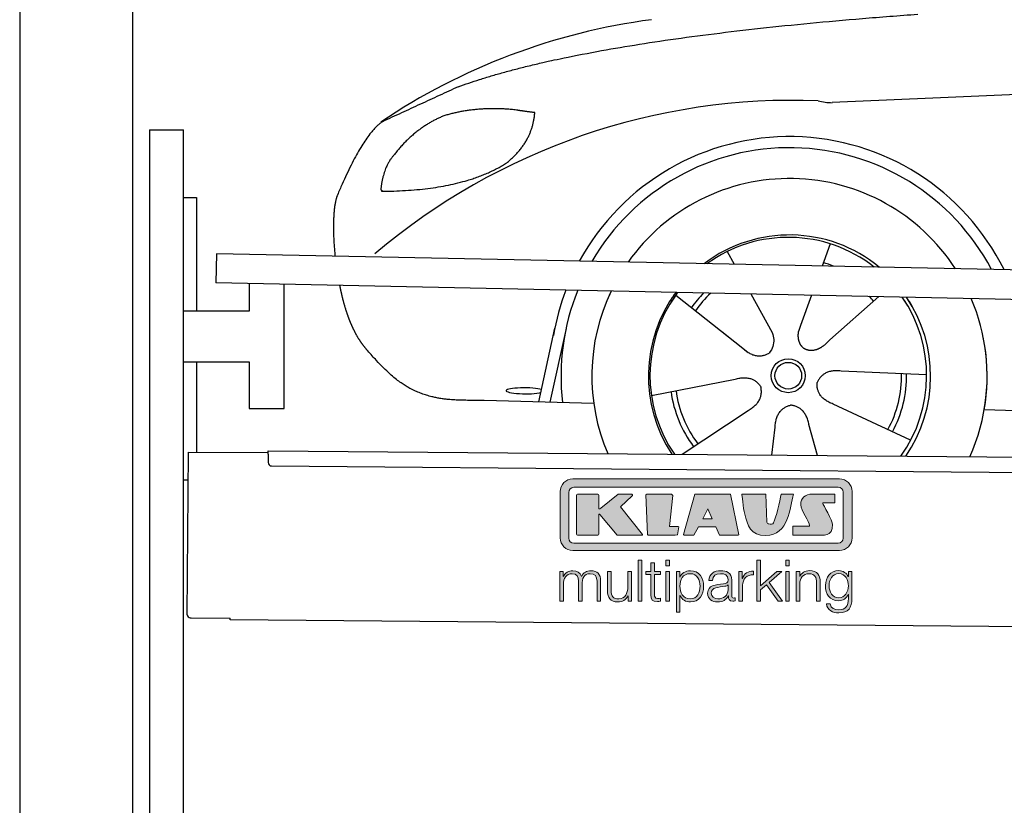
# Model space of a CAD drawing. Header units: millimetres. Extents: x -411 to 6777, y 0 to 6827.
# Tile 2 of 6: x 0 to 1744, y 4066 to 5457. Entities that reach past the tile are written whole.
import ezdxf

# ---------------------------------------------------------------- set-up
doc = ezdxf.new("R2010")
doc.units = ezdxf.units.MM
for name, color, linetype, lineweight in [('car', 10, 'Continuous', 25), ('Gebäude', 7, 'Continuous', 25), ('Logo', 7, 'Continuous', 25), ('Plattform', 7, 'Continuous', 25), ('Ständer hinten', 7, 'Continuous', 25)]:
    doc.layers.add(name, color=color, linetype=linetype, lineweight=lineweight)

# ---------------------------------------------------------------- blocks, each defined once
blk = doc.blocks.new('Car')
at = {"layer": 'car'}
for p, q in [((1206.5, 5057.6), (1219.3, 5035.1)), ((1388.7, 5072.9), (1374.8, 5033.4)), ((1116.2, 4979.5), (1235.8, 4886.6)), ((1248.9, 4982.9), (1287.4, 4914.6)), ((1356.6, 4981.6), (1337.6, 4927.7)), ((1475.7, 4980.2), (1389.6, 4902.7)), ((875.7, 4788.2), (902.9, 4919.1)), ((922.5, 4918.9), (895.2, 4787.9)), ((1337.6, 4927.7), (1333.9, 4917.3)), ((1198.4, 4915.7), (1244.9, 4879.5)), ((1561.7, 4842.7), (1410.4, 4847.7)), ((1074.6, 4801.5), (1223, 4831.8)), ((972.7, 4786.5), (778.4, 4789.9)), ((1534.5, 4726.5), (1396.7, 4789.2)), ((1664.3, 4781.7), (3713.3, 4747)), ((1130, 4697.7), (1246.2, 4776.5)), ((1288.7, 4697.8), (1294.4, 4747.4)), ((1370, 4697.8), (1354.2, 4752.5))]:
    blk.add_line(p, q, dxfattribs=at)
for radius in [30.1, 23.6]:
    blk.add_circle((1316.8, 4838.7), radius, dxfattribs=at)
for centre, radius, start, end in [((1225.8, 4355.6), 1122.3, 98.0395, 124.4377), ((1330.4, 4185.2), 1141.2, 88.2487, 130.916), ((1391.7, 5440.2), 117.4, 256.9855, 269.1884), ((1318.9, 4837.9), 424.2, 26.9197, 151.8432), ((1318.9, 4837.9), 404.6, 28.3768, 150.3862), ((1318.9, 4837.9), 350, 33.4585, 145.3045), ((1318.9, 4837.9), 250, 51.0494, 127.7135), ((1316.8, 4838.7), 245, 52.2371, 126.5259), ((1316.8, 4838.7), 209.6, 68.0621, 73.3995), ((1318.9, 4837.9), 424.2, 159.4632, 170.7471), ((1318.9, 4837.9), 404.6, 158.4572, 187.1619), ((1318.9, 4837.9), 350, 155.0104, 203.6179), ((1318.9, 4837.9), 350, 155.0104, 157.8717), ((1318.9, 4837.9), 250, 144.1237, 214.1037), ((1316.8, 4838.7), 245, 144.9266, 215.1376), ((1318.9, 4837.9), 250, 144.1237, 148.496), ((1316.8, 4838.7), 245, 143.5289, 148.0172), ((1316.8, 4838.7), 209.6, 136.2024, 145.3995), ((1316.8, 4838.7), 200.6, 133.7482, 145.5463), ((1316.8, 4838.7), 200.6, 41.6402, 44.9032), ((1316.8, 4838.7), 245, 30.7457, 35.1225), ((1316.8, 4838.7), 245, 324.9119, 35.1225), ((1318.9, 4837.9), 250, 30.267, 34.5277), ((1318.9, 4837.9), 250, 325.9458, 34.5277), ((1318.9, 4837.9), 350, 350.7505, 23.641), ((1318.9, 4837.9), 350, 336.4317, 11.924), ((1316.8, 4838.7), 200.6, 332.1152, 1.5463), ((1316.8, 4838.7), 209.6, 332.262, 1.3995), ((1316.8, 4838.7), 209.6, 188.262, 217.3995), ((1316.8, 4838.7), 200.6, 188.1152, 217.5463)]:
    blk.add_arc(centre, radius, start, end, dxfattribs=at)
blk.add_ellipse((851, 4807.6), major_axis=(33.6, 0), ratio=0.157274, start_param=0.513473, end_param=5.704241, dxfattribs=at)
for points, degree in [([(727.7, 5345), (963.5, 5433.8), (1540.1, 5481)], 2), ([(4698.7, 5437), (3822.1, 5457.3), (1390, 5322.9)], 2), ([(727.7, 5345), (594, 5281.9)], 1), ([(831, 5304.7), (763.3, 5311.8), (704.1, 5293.8)], 2), ([(863.6, 5300.4), (845.9, 5302.3), (831, 5304.7)], 2), ([(704.1, 5293.8), (652, 5272.6), (614.4, 5222.3)], 2), ([(814.7, 5211.1), (860.4, 5248.5), (863.6, 5300.4)], 2), ([(594, 5281.9), (559.6, 5258.8), (515.5, 5151.3)], 2), ([(614.4, 5222.3), (596.3, 5202.3), (592, 5161)], 2), ([(593.3, 5158.7), (738, 5160.6), (814.7, 5211.1)], 2), ([(592, 5161), (595.3, 5160.8), (593.3, 5158.7)], 2), ([(515.5, 5151.3), (509.2, 5135.4), (507.4, 5106.9), (508.7, 5074.5), (512.4, 5042.7)], 4), ([(1235.8, 4886.6), (1259.3, 4864.9), (1282.5, 4878.4)], 2), ([(1410.4, 4847.7), (1378.6, 4851.4), (1367.8, 4826.8)], 2), ([(1223, 4831.8), (1253.6, 4840.8), (1268.4, 4818.4)], 2), ([(1246.2, 4776.5), (1274.1, 4792.1), (1268.4, 4818.4)], 2), ([(1396.7, 4789.2), (1366.6, 4800), (1367.8, 4826.8)], 2), ([(1294.4, 4747.4), (1295.3, 4779.4), (1321.2, 4786.5)], 2), ([(1354.2, 4752.5), (1347.9, 4783.8), (1321.2, 4786.5)], 2)]:
    blk.add_open_spline(points, degree=degree, dxfattribs=at)
for points, degree, knots in [([(520.7, 4991.4), (521.6, 4987.2), (522.5, 4983), (523.5, 4978.9), (524.5, 4974.8), (528.1, 4960), (532.2, 4946.4), (536.7, 4934), (541.7, 4922.7)], 4, [0.4914944, 0.4914944, 0.4914944, 0.4914944, 0.4914944, 0.5422469, 0.5422469, 0.5422469, 0.5422469, 0.728655, 0.728655, 0.728655, 0.728655, 0.728655]), ([(541.4, 4923.4), (542.8, 4920.2), (544.2, 4917.1), (545.6, 4914.1), (547.1, 4911.3), (552.8, 4900.2), (558.9, 4890.9), (565.2, 4883), (571.8, 4875.6)], 4, [0.7288005, 0.7288005, 0.7288005, 0.7288005, 0.7288005, 0.7843928, 0.7843928, 0.7843928, 0.7843928, 1, 1, 1, 1, 1]), ([(1333.9, 4917.3), (1333.3, 4914.2), (1333.1, 4911.1), (1333.2, 4908.2), (1333.6, 4905.4), (1334.4, 4899.7), (1336.4, 4894.3), (1340, 4889.8), (1345, 4886.8)], 4, [0.3191838, 0.3191838, 0.3191838, 0.3191838, 0.3191838, 0.5438253, 0.5438253, 0.5438253, 0.5438253, 1, 1, 1, 1, 1]), ([(1287.4, 4914.6), (1289.1, 4910.5), (1290.1, 4906.6), (1290.4, 4902.7), (1291.1, 4894.1), (1288.5, 4886), (1282.5, 4878.4)], 3, [0.2167758, 0.2167758, 0.2167758, 0.2167758, 0.4600873, 0.4600873, 0.4600873, 1, 1, 1, 1]), ([(1389.6, 4902.7), (1389.6, 4902.7), (1389.6, 4902.7), (1389.6, 4902.7), (1389.6, 4902.7), (1380.6, 4892.8), (1370, 4882.8), (1355.8, 4880.3), (1345, 4886.8)], 4, [-0.000003, -0.000003, -0.000003, -0.000003, -0.000003, 0, 0, 0, 0, 1, 1, 1, 1, 1]), ([(778.4, 4789.9), (753.8, 4790.4), (698.1, 4786.3), (662, 4799.9), (618.1, 4824.6), (571.8, 4875.6)], 4, [0, 0, 0, 0, 0, 0.597866, 1, 1, 1, 1, 1])]:
    blk.add_open_spline(points, degree=degree, knots=knots, dxfattribs=at)
blk = doc.blocks.new('KLAUS')
at = {"layer": 'Logo'}
h = blk.add_hatch(color=8, dxfattribs=at)
h.dxf.hatch_style = 2
edge = h.paths.add_edge_path()
edge.add_spline(control_points=[(3.6, 29.09), (2.88, 29.09), (2.3, 28.51), (2.3, 27.8), (2.3, 27.8), (2.3, 16.11), (2.3, 16.11), (2.3, 15.39), (2.88, 14.81), (3.6, 14.81), (3.6, 14.81), (71.16, 14.81), (71.16, 14.81), (71.88, 14.81), (72.46, 15.39), (72.46, 16.11), (72.46, 16.11), (72.46, 27.8), (72.46, 27.8), (72.46, 28.51), (71.88, 29.09), (71.16, 29.09), (71.16, 29.09), (3.6, 29.09), (3.6, 29.09), (3.6, 29.09), (3.6, 29.09), (3.6, 29.09)], knot_values=[0, 0, 0, 0, 1, 1, 1, 2, 2, 2, 3, 3, 3, 4, 4, 4, 5, 5, 5, 6, 6, 6, 7, 7, 7, 8, 8, 8, 9, 9, 9, 9], degree=3, periodic=0)
edge = h.paths.add_edge_path()
edge.add_spline(control_points=[(3.35, 31.23), (3.35, 31.23), (71.47, 31.23), (71.47, 31.23), (73.26, 31.23), (74.71, 29.77), (74.71, 27.99), (74.71, 27.99), (74.71, 16.17), (74.71, 16.17), (74.71, 14.38), (73.26, 12.93), (71.47, 12.93), (71.47, 12.93), (3.35, 12.93), (3.35, 12.93), (1.56, 12.93), (0.11, 14.38), (0.11, 16.17), (0.11, 16.17), (0.11, 27.99), (0.11, 27.99), (0.11, 29.77), (1.56, 31.23), (3.35, 31.23), (3.35, 31.23), (3.35, 31.23), (3.35, 31.23)], knot_values=[0, 0, 0, 0, 1, 1, 1, 2, 2, 2, 3, 3, 3, 4, 4, 4, 5, 5, 5, 6, 6, 6, 7, 7, 7, 8, 8, 8, 9, 9, 9, 9], degree=3, periodic=0)
h = blk.add_hatch(color=8, dxfattribs=at)
h.dxf.hatch_style = 2
edge = h.paths.add_edge_path()
edge.add_spline(control_points=[(4.5, 27.33), (4.5, 27.33), (9.7, 27.33), (9.7, 27.33), (9.84, 27.33), (9.96, 27.22), (9.96, 27.08), (9.96, 27.08), (9.96, 23.69), (9.96, 23.69), (9.96, 23.69), (9.94, 23.64), (10.04, 23.59), (10.14, 23.53), (10.2, 23.57), (10.2, 23.57), (10.2, 23.57), (10.51, 23.75), (10.51, 23.75), (10.51, 23.75), (14.94, 27.33), (14.94, 27.33), (14.94, 27.33), (18.41, 27.33), (18.41, 27.33), (18.41, 27.33), (18.49, 27.33), (18.56, 27.2), (18.65, 27.04), (18.53, 26.91), (18.53, 26.91), (18.53, 26.91), (15.49, 24.11), (15.49, 24.11), (15.49, 24.11), (21.14, 17.06), (21.14, 17.06), (21.14, 17.06), (21.13, 16.91), (21.13, 16.91), (21.08, 16.84), (20.99, 16.82), (20.99, 16.82), (20.99, 16.82), (14.7, 16.82), (14.7, 16.82), (14.7, 16.82), (10.26, 22.17), (10.26, 22.17), (10.26, 22.17), (10.19, 22.24), (10.08, 22.21), (9.97, 22.18), (9.96, 22.11), (9.96, 22.11), (9.96, 22.11), (9.96, 17.08), (9.96, 17.08), (9.96, 16.94), (9.84, 16.82), (9.7, 16.82), (9.7, 16.82), (4.5, 16.82), (4.5, 16.82), (4.36, 16.82), (4.25, 16.94), (4.25, 17.08), (4.25, 17.08), (4.25, 27.08), (4.25, 27.08), (4.25, 27.22), (4.36, 27.33), (4.5, 27.33), (4.5, 27.33), (4.5, 27.33), (4.5, 27.33)], knot_values=[0, 0, 0, 0, 1, 1, 1, 2, 2, 2, 3, 3, 3, 4, 4, 4, 5, 5, 5, 6, 6, 6, 7, 7, 7, 8, 8, 8, 9, 9, 9, 10, 10, 10, 11, 11, 11, 12, 12, 12, 13, 13, 13, 14, 14, 14, 15, 15, 15, 16, 16, 16, 17, 17, 17, 18, 18, 18, 19, 19, 19, 20, 20, 20, 21, 21, 21, 22, 22, 22, 23, 23, 23, 24, 24, 24, 25, 25, 25, 25], degree=3, periodic=0)
h = blk.add_hatch(color=8, dxfattribs=at)
h.dxf.hatch_style = 2
h.paths.add_polyline_path([(22.42, 17.06), (21.97, 27.15), (22.24, 27.33), (28.55, 27.33), (28.86, 26.97), (28.01, 19.08), (30.26, 19.07), (30.44, 18.95), (30.08, 16.95), (29.49, 16.82), (22.6, 16.82)])
h = blk.add_hatch(color=8, dxfattribs=at)
h.paths.add_polyline_path([(36.52, 21.01), (38.93, 21.01), (37.87, 23.57)])
h.paths.add_polyline_path([(34.52, 27.33), (43.65, 27.33), (45.76, 16.94), (45.57, 16.82), (40.83, 16.82), (39.89, 18.95), (35.42, 18.95), (34.27, 16.82), (31.78, 16.82), (31.66, 17)])
h = blk.add_hatch(color=8, dxfattribs=at)
h.dxf.hatch_style = 2
edge = h.paths.add_edge_path()
edge.add_spline(control_points=[(52.69, 27.32), (52.69, 27.32), (52.88, 20.14), (52.88, 20.14), (53.01, 19.89), (53.2, 19.77), (53.43, 19.71), (53.91, 19.59), (54.43, 19.57), (54.64, 20.03), (55.23, 21.34), (56.27, 25.45), (56.6, 27.33), (56.6, 27.33), (59.77, 27.33), (59.77, 27.33), (58.77, 23.9), (58.56, 16.82), (52.63, 16.76), (48.72, 16.72), (48.01, 19.35), (47.27, 22.24), (46.89, 23.68), (46.54, 27.33), (46.54, 27.33), (46.54, 27.33), (52.69, 27.32), (52.69, 27.32), (52.69, 27.32), (52.69, 27.32), (52.69, 27.32)], knot_values=[0, 0, 0, 0, 1, 1, 1, 2, 2, 2, 3, 3, 3, 4, 4, 4, 5, 5, 5, 6, 6, 6, 7, 7, 7, 8, 8, 8, 9, 9, 9, 10, 10, 10, 10], degree=3, periodic=0)
h = blk.add_hatch(color=8, dxfattribs=at)
h.dxf.hatch_style = 2
edge = h.paths.add_edge_path()
edge.add_spline(control_points=[(64.46, 27.33), (64.46, 27.33), (70.31, 27.33), (70.31, 27.33), (70.31, 26.52), (70.31, 26.02), (70.31, 25.12), (70.31, 25.12), (67.3, 25.12), (67.3, 25.12), (67.24, 25.04), (67.25, 25.11), (67.25, 24.91), (67.25, 24.88), (69.73, 20.38), (69.73, 19.57), (69.73, 16.4), (67.22, 16.81), (65.9, 16.82), (65.9, 16.82), (59.59, 16.82), (59.59, 16.82), (59.59, 17.76), (59.59, 18.23), (59.59, 19.14), (59.59, 19.14), (63.75, 19.14), (63.75, 19.14), (63.82, 19.22), (63.81, 19.11), (63.81, 19.31), (63.81, 20.32), (61.58, 23.06), (61.58, 24.63), (61.58, 26.33), (62.83, 27.34), (64.46, 27.33), (64.46, 27.33), (64.46, 27.33), (64.46, 27.33)], knot_values=[0, 0, 0, 0, 1, 1, 1, 2, 2, 2, 3, 3, 3, 4, 4, 4, 5, 5, 5, 6, 6, 6, 7, 7, 7, 8, 8, 8, 9, 9, 9, 10, 10, 10, 11, 11, 11, 12, 12, 12, 13, 13, 13, 13], degree=3, periodic=0)
h = blk.add_hatch(color=30, dxfattribs=at)
h.dxf.hatch_style = 2
h.paths.add_polyline_path([(20.07, 0), (20.99, 0), (20.99, 10.45), (20.07, 10.45)])
h = blk.add_hatch(color=30, dxfattribs=at)
h.paths.add_polyline_path([(27.1, 0), (28.03, 0), (28.03, 7.55), (27.1, 7.55)])
h.paths.add_polyline_path([(27.1, 8.98), (28.03, 8.98), (28.03, 10.45), (27.1, 10.45)])
h = blk.add_hatch(color=30, dxfattribs=at)
h.dxf.hatch_style = 2
h.paths.add_polyline_path([(50.4, 0), (51.32, 0), (51.32, 2.87), (52.82, 4.11), (55.8, 0), (56.96, 0), (53.52, 4.76), (56.74, 7.55), (55.51, 7.55), (51.32, 3.89), (51.32, 10.45), (50.4, 10.45)])
h = blk.add_hatch(color=30, dxfattribs=at)
h.paths.add_polyline_path([(57.74, 0), (58.66, 0), (58.66, 7.55), (57.74, 7.55)])
h.paths.add_polyline_path([(57.74, 8.98), (58.66, 8.98), (58.66, 10.45), (57.74, 10.45)])
h = blk.add_hatch(color=30, dxfattribs=at)
h.dxf.hatch_style = 2
edge = h.paths.add_edge_path()
edge.add_spline(control_points=[(0, 0), (0, 0), (0.92, 0), (0.92, 0), (0.92, 0), (0.92, 4.22), (0.92, 4.22), (0.94, 5.8), (1.58, 7), (3.18, 7), (4.35, 7), (4.77, 6.15), (4.76, 5.12), (4.76, 5.12), (4.76, 0), (4.76, 0), (4.76, 0), (5.68, 0), (5.68, 0), (5.68, 0), (5.68, 4.27), (5.68, 4.27), (5.68, 5.68), (6.14, 7), (7.73, 7), (9.05, 7), (9.52, 6.32), (9.52, 5.08), (9.52, 5.08), (9.52, 0), (9.52, 0), (9.52, 0), (10.44, 0), (10.44, 0), (10.44, 0), (10.44, 5.12), (10.44, 5.12), (10.44, 6.91), (9.59, 7.77), (7.94, 7.77), (6.94, 7.77), (5.99, 7.29), (5.54, 6.3), (5.26, 7.29), (4.36, 7.77), (3.37, 7.77), (2.17, 7.77), (1.38, 7.19), (0.89, 6.28), (0.89, 6.28), (0.85, 6.28), (0.85, 6.28), (0.85, 6.28), (0.85, 7.55), (0.85, 7.55), (0.85, 7.55), (0, 7.55), (0, 7.55), (0, 7.55), (0, 0), (0, 0), (0, 0), (0, 0), (0, 0)], knot_values=[0, 0, 0, 0, 1, 1, 1, 2, 2, 2, 3, 3, 3, 4, 4, 4, 5, 5, 5, 6, 6, 6, 7, 7, 7, 8, 8, 8, 9, 9, 9, 10, 10, 10, 11, 11, 11, 12, 12, 12, 13, 13, 13, 14, 14, 14, 15, 15, 15, 16, 16, 16, 17, 17, 17, 18, 18, 18, 19, 19, 19, 20, 20, 20, 21, 21, 21, 21], degree=3, periodic=0)
h = blk.add_hatch(color=30, dxfattribs=at)
h.dxf.hatch_style = 2
edge = h.paths.add_edge_path()
edge.add_spline(control_points=[(18.31, 7.55), (18.31, 7.55), (17.39, 7.55), (17.39, 7.55), (17.39, 7.55), (17.39, 3.59), (17.39, 3.59), (17.39, 2.05), (16.7, 0.56), (15.12, 0.56), (13.66, 0.56), (13.15, 1.27), (13.1, 2.64), (13.1, 2.64), (13.1, 7.55), (13.1, 7.55), (13.1, 7.55), (12.18, 7.55), (12.18, 7.55), (12.18, 7.55), (12.18, 2.65), (12.18, 2.65), (12.18, 0.89), (12.93, -0.22), (14.83, -0.22), (15.96, -0.22), (16.95, 0.35), (17.44, 1.36), (17.44, 1.36), (17.47, 1.36), (17.47, 1.36), (17.47, 1.36), (17.47, 0), (17.47, 0), (17.47, 0), (18.31, 0), (18.31, 0), (18.31, 0), (18.31, 7.55), (18.31, 7.55), (18.31, 7.55), (18.31, 7.55), (18.31, 7.55)], knot_values=[0, 0, 0, 0, 1, 1, 1, 2, 2, 2, 3, 3, 3, 4, 4, 4, 5, 5, 5, 6, 6, 6, 7, 7, 7, 8, 8, 8, 9, 9, 9, 10, 10, 10, 11, 11, 11, 12, 12, 12, 13, 13, 13, 14, 14, 14, 14], degree=3, periodic=0)
h = blk.add_hatch(color=30, dxfattribs=at)
h.dxf.hatch_style = 2
edge = h.paths.add_edge_path()
edge.add_spline(control_points=[(24.22, 9.82), (24.22, 9.82), (23.3, 9.82), (23.3, 9.82), (23.3, 9.82), (23.3, 7.55), (23.3, 7.55), (23.3, 7.55), (21.98, 7.55), (21.98, 7.55), (21.98, 7.55), (21.98, 6.78), (21.98, 6.78), (21.98, 6.78), (23.3, 6.78), (23.3, 6.78), (23.3, 6.78), (23.3, 1.61), (23.3, 1.61), (23.28, 0.32), (23.71, -0.09), (24.94, -0.09), (25.22, -0.09), (25.48, -0.06), (25.76, -0.06), (25.76, -0.06), (25.76, 0.73), (25.76, 0.73), (25.5, 0.7), (25.23, 0.69), (24.97, 0.69), (24.31, 0.73), (24.22, 1.08), (24.22, 1.68), (24.22, 1.68), (24.22, 6.78), (24.22, 6.78), (24.22, 6.78), (25.76, 6.78), (25.76, 6.78), (25.76, 6.78), (25.76, 7.55), (25.76, 7.55), (25.76, 7.55), (24.22, 7.55), (24.22, 7.55), (24.22, 7.55), (24.22, 9.82), (24.22, 9.82), (24.22, 9.82), (24.22, 9.82), (24.22, 9.82)], knot_values=[0, 0, 0, 0, 1, 1, 1, 2, 2, 2, 3, 3, 3, 4, 4, 4, 5, 5, 5, 6, 6, 6, 7, 7, 7, 8, 8, 8, 9, 9, 9, 10, 10, 10, 11, 11, 11, 12, 12, 12, 13, 13, 13, 14, 14, 14, 15, 15, 15, 16, 16, 16, 17, 17, 17, 17], degree=3, periodic=0)
h = blk.add_hatch(color=30, dxfattribs=at)
edge = h.paths.add_edge_path()
edge.add_spline(control_points=[(35.84, 3.78), (35.84, 2.21), (35.12, 0.56), (33.37, 0.56), (31.4, 0.56), (30.72, 2.21), (30.72, 3.78), (30.72, 5.49), (31.33, 7), (33.37, 7), (35.12, 7), (35.84, 5.34), (35.84, 3.78), (35.84, 3.78), (35.84, 3.78), (35.84, 3.78)], knot_values=[0, 0, 0, 0, 1, 1, 1, 2, 2, 2, 3, 3, 3, 4, 4, 4, 5, 5, 5, 5], degree=3, periodic=0)
edge = h.paths.add_edge_path()
edge.add_spline(control_points=[(29.79, -2.8), (29.79, -2.8), (30.72, -2.8), (30.72, -2.8), (30.72, -2.8), (30.72, 1.43), (30.72, 1.43), (30.72, 1.43), (30.74, 1.43), (30.74, 1.43), (31.14, 0.35), (32.24, -0.22), (33.37, -0.22), (35.66, -0.22), (36.76, 1.64), (36.76, 3.78), (36.76, 5.91), (35.66, 7.77), (33.37, 7.77), (32.15, 7.77), (31.1, 7.14), (30.67, 6.12), (30.67, 6.12), (30.64, 6.12), (30.64, 6.12), (30.64, 6.12), (30.64, 7.55), (30.64, 7.55), (30.64, 7.55), (29.79, 7.55), (29.79, 7.55), (29.79, 7.55), (29.79, -2.8), (29.79, -2.8), (29.79, -2.8), (29.79, -2.8), (29.79, -2.8)], knot_values=[0, 0, 0, 0, 1, 1, 1, 2, 2, 2, 3, 3, 3, 4, 4, 4, 5, 5, 5, 6, 6, 6, 7, 7, 7, 8, 8, 8, 9, 9, 9, 10, 10, 10, 11, 11, 11, 12, 12, 12, 12], degree=3, periodic=0)
h = blk.add_hatch(color=30, dxfattribs=at)
edge = h.paths.add_edge_path()
edge.add_spline(control_points=[(43.03, 2.93), (43.04, 1.45), (41.8, 0.56), (40.39, 0.56), (39.53, 0.56), (38.71, 1.13), (38.71, 2.05), (38.71, 3.53), (40.66, 3.51), (42.22, 3.79), (42.47, 3.84), (42.88, 3.91), (43, 4.13), (43, 4.13), (43.03, 4.13), (43.03, 4.13), (43.03, 4.13), (43.03, 2.93), (43.03, 2.93), (43.03, 2.93), (43.03, 2.93), (43.03, 2.93)], knot_values=[0, 0, 0, 0, 1, 1, 1, 2, 2, 2, 3, 3, 3, 4, 4, 4, 5, 5, 5, 6, 6, 6, 7, 7, 7, 7], degree=3, periodic=0)
edge = h.paths.add_edge_path()
edge.add_spline(control_points=[(39.03, 5.24), (39.06, 6.47), (39.91, 7), (41.05, 7), (42.14, 7), (43.03, 6.69), (43.03, 5.45), (43.03, 4.61), (42.6, 4.51), (41.84, 4.42), (39.85, 4.19), (37.79, 4.11), (37.79, 1.99), (37.79, 0.47), (38.93, -0.22), (40.32, -0.22), (41.77, -0.22), (42.43, 0.34), (43.07, 1.32), (43.07, 1.32), (43.1, 1.32), (43.1, 1.32), (43.1, 0.53), (43.25, 0), (44.19, 0), (44.43, 0), (44.58, 0.01), (44.79, 0.06), (44.79, 0.06), (44.79, 0.83), (44.79, 0.83), (44.71, 0.81), (44.6, 0.78), (44.49, 0.78), (44.13, 0.78), (43.95, 0.98), (43.95, 1.33), (43.95, 1.33), (43.95, 5.34), (43.95, 5.34), (43.95, 7.36), (42.5, 7.77), (41.17, 7.77), (39.44, 7.77), (38.2, 7.01), (38.11, 5.24), (38.11, 5.24), (39.03, 5.24), (39.03, 5.24), (39.03, 5.24), (39.03, 5.24), (39.03, 5.24)], knot_values=[0, 0, 0, 0, 1, 1, 1, 2, 2, 2, 3, 3, 3, 4, 4, 4, 5, 5, 5, 6, 6, 6, 7, 7, 7, 8, 8, 8, 9, 9, 9, 10, 10, 10, 11, 11, 11, 12, 12, 12, 13, 13, 13, 14, 14, 14, 15, 15, 15, 16, 16, 16, 17, 17, 17, 17], degree=3, periodic=0)
h = blk.add_hatch(color=30, dxfattribs=at)
h.dxf.hatch_style = 2
edge = h.paths.add_edge_path()
edge.add_spline(control_points=[(45.79, 0), (45.79, 0), (46.71, 0), (46.71, 0), (46.71, 0), (46.71, 4.03), (46.71, 4.03), (46.71, 5.59), (47.85, 6.82), (49.52, 6.73), (49.52, 6.73), (49.52, 7.66), (49.52, 7.66), (48.16, 7.72), (47.14, 7), (46.67, 5.78), (46.67, 5.78), (46.64, 5.78), (46.64, 5.78), (46.64, 5.78), (46.64, 7.55), (46.64, 7.55), (46.64, 7.55), (45.79, 7.55), (45.79, 7.55), (45.79, 7.55), (45.79, 0), (45.79, 0), (45.79, 0), (45.79, 0), (45.79, 0)], knot_values=[0, 0, 0, 0, 1, 1, 1, 2, 2, 2, 3, 3, 3, 4, 4, 4, 5, 5, 5, 6, 6, 6, 7, 7, 7, 8, 8, 8, 9, 9, 9, 10, 10, 10, 10], degree=3, periodic=0)
h = blk.add_hatch(color=30, dxfattribs=at)
h.dxf.hatch_style = 2
edge = h.paths.add_edge_path()
edge.add_spline(control_points=[(60.41, 0), (60.41, 0), (61.33, 0), (61.33, 0), (61.33, 0), (61.33, 4.41), (61.33, 4.41), (61.36, 5.89), (62.24, 7), (63.7, 7), (65.2, 7), (65.62, 6.02), (65.62, 4.71), (65.62, 4.71), (65.62, 0), (65.62, 0), (65.62, 0), (66.54, 0), (66.54, 0), (66.54, 0), (66.54, 4.86), (66.54, 4.86), (66.54, 6.66), (65.9, 7.77), (63.78, 7.77), (62.71, 7.77), (61.7, 7.16), (61.36, 6.25), (61.36, 6.25), (61.33, 6.25), (61.33, 6.25), (61.33, 6.25), (61.33, 7.55), (61.33, 7.55), (61.33, 7.55), (60.41, 7.55), (60.41, 7.55), (60.41, 7.55), (60.41, 0), (60.41, 0), (60.41, 0), (60.41, 0), (60.41, 0)], knot_values=[0, 0, 0, 0, 1, 1, 1, 2, 2, 2, 3, 3, 3, 4, 4, 4, 5, 5, 5, 6, 6, 6, 7, 7, 7, 8, 8, 8, 9, 9, 9, 10, 10, 10, 11, 11, 11, 12, 12, 12, 13, 13, 13, 14, 14, 14, 14], degree=3, periodic=0)
h = blk.add_hatch(color=30, dxfattribs=at)
edge = h.paths.add_edge_path()
edge.add_spline(control_points=[(71.32, 0.86), (69.62, 0.86), (68.83, 2.34), (68.83, 3.86), (68.83, 5.43), (69.56, 7), (71.32, 7), (73.06, 7), (73.75, 5.34), (73.75, 3.86), (73.75, 2.33), (72.91, 0.86), (71.32, 0.86), (71.32, 0.86), (71.32, 0.86), (71.32, 0.86)], knot_values=[0, 0, 0, 0, 1, 1, 1, 2, 2, 2, 3, 3, 3, 4, 4, 4, 5, 5, 5, 5], degree=3, periodic=0)
edge = h.paths.add_edge_path()
edge.add_spline(control_points=[(74.67, 7.55), (74.67, 7.55), (73.75, 7.55), (73.75, 7.55), (73.75, 7.55), (73.75, 6.25), (73.75, 6.25), (73.75, 6.25), (73.72, 6.25), (73.72, 6.25), (73.35, 7.09), (72.41, 7.77), (71.32, 7.77), (69.13, 7.77), (67.9, 6.05), (67.9, 3.97), (67.9, 1.82), (68.9, 0.09), (71.32, 0.09), (72.4, 0.09), (73.29, 0.72), (73.72, 1.64), (73.72, 1.64), (73.75, 1.64), (73.75, 1.64), (73.75, 1.64), (73.75, 0.61), (73.75, 0.61), (73.75, -1.23), (73.01, -2.24), (71.32, -2.24), (70.29, -2.24), (69.31, -1.85), (69.1, -0.73), (69.1, -0.73), (68.18, -0.73), (68.18, -0.73), (68.31, -2.34), (69.81, -3.02), (71.32, -3.02), (73.79, -3.02), (74.65, -1.64), (74.67, 0.61), (74.67, 0.61), (74.67, 7.55), (74.67, 7.55), (74.67, 7.55), (74.67, 7.55), (74.67, 7.55)], knot_values=[0, 0, 0, 0, 1, 1, 1, 2, 2, 2, 3, 3, 3, 4, 4, 4, 5, 5, 5, 6, 6, 6, 7, 7, 7, 8, 8, 8, 9, 9, 9, 10, 10, 10, 11, 11, 11, 12, 12, 12, 13, 13, 13, 14, 14, 14, 15, 15, 15, 16, 16, 16, 16], degree=3, periodic=0)
at = {"layer": 'Logo', "lineweight": 0}
for points in [[(22.42, 17.06), (21.97, 27.15), (22.24, 27.33), (28.55, 27.33), (28.86, 26.97), (28.01, 19.08), (30.26, 19.07), (30.44, 18.95), (30.08, 16.95), (29.49, 16.82), (22.6, 16.82), (22.42, 17.06), (22.42, 17.06)], [(34.52, 27.33), (43.65, 27.33), (45.76, 16.94), (45.57, 16.82), (40.83, 16.82), (39.89, 18.95), (35.42, 18.95), (34.27, 16.82), (31.78, 16.82), (31.66, 17), (34.52, 27.33), (34.52, 27.33)], [(36.52, 21.01), (38.93, 21.01), (37.87, 23.57), (36.52, 21.01), (36.52, 21.01)], [(20.07, 0), (20.99, 0), (20.99, 10.45), (20.07, 10.45), (20.07, 0), (20.07, 0)], [(27.1, 8.98), (28.03, 8.98), (28.03, 10.45), (27.1, 10.45), (27.1, 8.98), (27.1, 8.98)], [(50.4, 0), (51.32, 0), (51.32, 2.87), (52.82, 4.11), (55.8, 0), (56.96, 0), (53.52, 4.76), (56.74, 7.55), (55.51, 7.55), (51.32, 3.89), (51.32, 10.45), (50.4, 10.45), (50.4, 0), (50.4, 0)], [(57.74, 8.98), (58.66, 8.98), (58.66, 10.45), (57.74, 10.45), (57.74, 8.98), (57.74, 8.98)], [(27.1, 0), (28.03, 0), (28.03, 7.55), (27.1, 7.55), (27.1, 0), (27.1, 0)], [(57.74, 0), (58.66, 0), (58.66, 7.55), (57.74, 7.55), (57.74, 0), (57.74, 0)]]:
    blk.add_lwpolyline(points, dxfattribs=at)
for points, knots in [([(3.35, 31.23), (3.35, 31.23), (71.47, 31.23), (71.47, 31.23), (73.26, 31.23), (74.71, 29.77), (74.71, 27.99), (74.71, 27.99), (74.71, 16.17), (74.71, 16.17), (74.71, 14.38), (73.26, 12.93), (71.47, 12.93), (71.47, 12.93), (3.35, 12.93), (3.35, 12.93), (1.56, 12.93), (0.11, 14.38), (0.11, 16.17), (0.11, 16.17), (0.11, 27.99), (0.11, 27.99), (0.11, 29.77), (1.56, 31.23), (3.35, 31.23), (3.35, 31.23), (3.35, 31.23), (3.35, 31.23)], [0, 0, 0, 0, 1, 1, 1, 2, 2, 2, 3, 3, 3, 4, 4, 4, 5, 5, 5, 6, 6, 6, 7, 7, 7, 8, 8, 8, 9, 9, 9, 9]), ([(3.6, 29.09), (2.88, 29.09), (2.3, 28.51), (2.3, 27.8), (2.3, 27.8), (2.3, 16.11), (2.3, 16.11), (2.3, 15.39), (2.88, 14.81), (3.6, 14.81), (3.6, 14.81), (71.16, 14.81), (71.16, 14.81), (71.88, 14.81), (72.46, 15.39), (72.46, 16.11), (72.46, 16.11), (72.46, 27.8), (72.46, 27.8), (72.46, 28.51), (71.88, 29.09), (71.16, 29.09), (71.16, 29.09), (3.6, 29.09), (3.6, 29.09), (3.6, 29.09), (3.6, 29.09), (3.6, 29.09)], [0, 0, 0, 0, 1, 1, 1, 2, 2, 2, 3, 3, 3, 4, 4, 4, 5, 5, 5, 6, 6, 6, 7, 7, 7, 8, 8, 8, 9, 9, 9, 9]), ([(4.5, 27.33), (4.5, 27.33), (9.7, 27.33), (9.7, 27.33), (9.84, 27.33), (9.96, 27.22), (9.96, 27.08), (9.96, 27.08), (9.96, 23.69), (9.96, 23.69), (9.96, 23.69), (9.94, 23.64), (10.04, 23.59), (10.14, 23.53), (10.2, 23.57), (10.2, 23.57), (10.2, 23.57), (10.51, 23.75), (10.51, 23.75), (10.51, 23.75), (14.94, 27.33), (14.94, 27.33), (14.94, 27.33), (18.41, 27.33), (18.41, 27.33), (18.41, 27.33), (18.49, 27.33), (18.56, 27.2), (18.65, 27.04), (18.53, 26.91), (18.53, 26.91), (18.53, 26.91), (15.49, 24.11), (15.49, 24.11), (15.49, 24.11), (21.14, 17.06), (21.14, 17.06), (21.14, 17.06), (21.13, 16.91), (21.13, 16.91), (21.08, 16.84), (20.99, 16.82), (20.99, 16.82), (20.99, 16.82), (14.7, 16.82), (14.7, 16.82), (14.7, 16.82), (10.26, 22.17), (10.26, 22.17), (10.26, 22.17), (10.19, 22.24), (10.08, 22.21), (9.97, 22.18), (9.96, 22.11), (9.96, 22.11), (9.96, 22.11), (9.96, 17.08), (9.96, 17.08), (9.96, 16.94), (9.84, 16.82), (9.7, 16.82), (9.7, 16.82), (4.5, 16.82), (4.5, 16.82), (4.36, 16.82), (4.25, 16.94), (4.25, 17.08), (4.25, 17.08), (4.25, 27.08), (4.25, 27.08), (4.25, 27.22), (4.36, 27.33), (4.5, 27.33), (4.5, 27.33), (4.5, 27.33), (4.5, 27.33)], [0, 0, 0, 0, 1, 1, 1, 2, 2, 2, 3, 3, 3, 4, 4, 4, 5, 5, 5, 6, 6, 6, 7, 7, 7, 8, 8, 8, 9, 9, 9, 10, 10, 10, 11, 11, 11, 12, 12, 12, 13, 13, 13, 14, 14, 14, 15, 15, 15, 16, 16, 16, 17, 17, 17, 18, 18, 18, 19, 19, 19, 20, 20, 20, 21, 21, 21, 22, 22, 22, 23, 23, 23, 24, 24, 24, 25, 25, 25, 25]), ([(52.69, 27.32), (52.69, 27.32), (52.88, 20.14), (52.88, 20.14), (53.01, 19.89), (53.2, 19.77), (53.43, 19.71), (53.91, 19.59), (54.43, 19.57), (54.64, 20.03), (55.23, 21.34), (56.27, 25.45), (56.6, 27.33), (56.6, 27.33), (59.77, 27.33), (59.77, 27.33), (58.77, 23.9), (58.56, 16.82), (52.63, 16.76), (48.72, 16.72), (48.01, 19.35), (47.27, 22.24), (46.89, 23.68), (46.54, 27.33), (46.54, 27.33), (46.54, 27.33), (52.69, 27.32), (52.69, 27.32), (52.69, 27.32), (52.69, 27.32), (52.69, 27.32)], [0, 0, 0, 0, 1, 1, 1, 2, 2, 2, 3, 3, 3, 4, 4, 4, 5, 5, 5, 6, 6, 6, 7, 7, 7, 8, 8, 8, 9, 9, 9, 10, 10, 10, 10]), ([(64.46, 27.33), (64.46, 27.33), (70.31, 27.33), (70.31, 27.33), (70.31, 26.52), (70.31, 26.02), (70.31, 25.12), (70.31, 25.12), (67.3, 25.12), (67.3, 25.12), (67.24, 25.04), (67.25, 25.11), (67.25, 24.91), (67.25, 24.88), (69.73, 20.38), (69.73, 19.57), (69.73, 16.4), (67.22, 16.81), (65.9, 16.82), (65.9, 16.82), (59.59, 16.82), (59.59, 16.82), (59.59, 17.76), (59.59, 18.23), (59.59, 19.14), (59.59, 19.14), (63.75, 19.14), (63.75, 19.14), (63.82, 19.22), (63.81, 19.11), (63.81, 19.31), (63.81, 20.32), (61.58, 23.06), (61.58, 24.63), (61.58, 26.33), (62.83, 27.34), (64.46, 27.33), (64.46, 27.33), (64.46, 27.33), (64.46, 27.33)], [0, 0, 0, 0, 1, 1, 1, 2, 2, 2, 3, 3, 3, 4, 4, 4, 5, 5, 5, 6, 6, 6, 7, 7, 7, 8, 8, 8, 9, 9, 9, 10, 10, 10, 11, 11, 11, 12, 12, 12, 13, 13, 13, 13]), ([(0, 0), (0, 0), (0.92, 0), (0.92, 0), (0.92, 0), (0.92, 4.22), (0.92, 4.22), (0.94, 5.8), (1.58, 7), (3.18, 7), (4.35, 7), (4.77, 6.15), (4.76, 5.12), (4.76, 5.12), (4.76, 0), (4.76, 0), (4.76, 0), (5.68, 0), (5.68, 0), (5.68, 0), (5.68, 4.27), (5.68, 4.27), (5.68, 5.68), (6.14, 7), (7.73, 7), (9.05, 7), (9.52, 6.32), (9.52, 5.08), (9.52, 5.08), (9.52, 0), (9.52, 0), (9.52, 0), (10.44, 0), (10.44, 0), (10.44, 0), (10.44, 5.12), (10.44, 5.12), (10.44, 6.91), (9.59, 7.77), (7.94, 7.77), (6.94, 7.77), (5.99, 7.29), (5.54, 6.3), (5.26, 7.29), (4.36, 7.77), (3.37, 7.77), (2.17, 7.77), (1.38, 7.19), (0.89, 6.28), (0.89, 6.28), (0.85, 6.28), (0.85, 6.28), (0.85, 6.28), (0.85, 7.55), (0.85, 7.55), (0.85, 7.55), (0, 7.55), (0, 7.55), (0, 7.55), (0, 0), (0, 0), (0, 0), (0, 0), (0, 0)], [0, 0, 0, 0, 1, 1, 1, 2, 2, 2, 3, 3, 3, 4, 4, 4, 5, 5, 5, 6, 6, 6, 7, 7, 7, 8, 8, 8, 9, 9, 9, 10, 10, 10, 11, 11, 11, 12, 12, 12, 13, 13, 13, 14, 14, 14, 15, 15, 15, 16, 16, 16, 17, 17, 17, 18, 18, 18, 19, 19, 19, 20, 20, 20, 21, 21, 21, 21]), ([(18.31, 7.55), (18.31, 7.55), (17.39, 7.55), (17.39, 7.55), (17.39, 7.55), (17.39, 3.59), (17.39, 3.59), (17.39, 2.05), (16.7, 0.56), (15.12, 0.56), (13.66, 0.56), (13.15, 1.27), (13.1, 2.64), (13.1, 2.64), (13.1, 7.55), (13.1, 7.55), (13.1, 7.55), (12.18, 7.55), (12.18, 7.55), (12.18, 7.55), (12.18, 2.65), (12.18, 2.65), (12.18, 0.89), (12.93, -0.22), (14.83, -0.22), (15.96, -0.22), (16.95, 0.35), (17.44, 1.36), (17.44, 1.36), (17.47, 1.36), (17.47, 1.36), (17.47, 1.36), (17.47, 0), (17.47, 0), (17.47, 0), (18.31, 0), (18.31, 0), (18.31, 0), (18.31, 7.55), (18.31, 7.55), (18.31, 7.55), (18.31, 7.55), (18.31, 7.55)], [0, 0, 0, 0, 1, 1, 1, 2, 2, 2, 3, 3, 3, 4, 4, 4, 5, 5, 5, 6, 6, 6, 7, 7, 7, 8, 8, 8, 9, 9, 9, 10, 10, 10, 11, 11, 11, 12, 12, 12, 13, 13, 13, 14, 14, 14, 14]), ([(24.22, 9.82), (24.22, 9.82), (23.3, 9.82), (23.3, 9.82), (23.3, 9.82), (23.3, 7.55), (23.3, 7.55), (23.3, 7.55), (21.98, 7.55), (21.98, 7.55), (21.98, 7.55), (21.98, 6.78), (21.98, 6.78), (21.98, 6.78), (23.3, 6.78), (23.3, 6.78), (23.3, 6.78), (23.3, 1.61), (23.3, 1.61), (23.28, 0.32), (23.71, -0.09), (24.94, -0.09), (25.22, -0.09), (25.48, -0.06), (25.76, -0.06), (25.76, -0.06), (25.76, 0.73), (25.76, 0.73), (25.5, 0.7), (25.23, 0.69), (24.97, 0.69), (24.31, 0.73), (24.22, 1.08), (24.22, 1.68), (24.22, 1.68), (24.22, 6.78), (24.22, 6.78), (24.22, 6.78), (25.76, 6.78), (25.76, 6.78), (25.76, 6.78), (25.76, 7.55), (25.76, 7.55), (25.76, 7.55), (24.22, 7.55), (24.22, 7.55), (24.22, 7.55), (24.22, 9.82), (24.22, 9.82), (24.22, 9.82), (24.22, 9.82), (24.22, 9.82)], [0, 0, 0, 0, 1, 1, 1, 2, 2, 2, 3, 3, 3, 4, 4, 4, 5, 5, 5, 6, 6, 6, 7, 7, 7, 8, 8, 8, 9, 9, 9, 10, 10, 10, 11, 11, 11, 12, 12, 12, 13, 13, 13, 14, 14, 14, 15, 15, 15, 16, 16, 16, 17, 17, 17, 17]), ([(29.79, -2.8), (29.79, -2.8), (30.72, -2.8), (30.72, -2.8), (30.72, -2.8), (30.72, 1.43), (30.72, 1.43), (30.72, 1.43), (30.74, 1.43), (30.74, 1.43), (31.14, 0.35), (32.24, -0.22), (33.37, -0.22), (35.66, -0.22), (36.76, 1.64), (36.76, 3.78), (36.76, 5.91), (35.66, 7.77), (33.37, 7.77), (32.15, 7.77), (31.1, 7.14), (30.67, 6.12), (30.67, 6.12), (30.64, 6.12), (30.64, 6.12), (30.64, 6.12), (30.64, 7.55), (30.64, 7.55), (30.64, 7.55), (29.79, 7.55), (29.79, 7.55), (29.79, 7.55), (29.79, -2.8), (29.79, -2.8), (29.79, -2.8), (29.79, -2.8), (29.79, -2.8)], [0, 0, 0, 0, 1, 1, 1, 2, 2, 2, 3, 3, 3, 4, 4, 4, 5, 5, 5, 6, 6, 6, 7, 7, 7, 8, 8, 8, 9, 9, 9, 10, 10, 10, 11, 11, 11, 12, 12, 12, 12]), ([(39.03, 5.24), (39.06, 6.47), (39.91, 7), (41.05, 7), (42.14, 7), (43.03, 6.69), (43.03, 5.45), (43.03, 4.61), (42.6, 4.51), (41.84, 4.42), (39.85, 4.19), (37.79, 4.11), (37.79, 1.99), (37.79, 0.47), (38.93, -0.22), (40.32, -0.22), (41.77, -0.22), (42.43, 0.34), (43.07, 1.32), (43.07, 1.32), (43.1, 1.32), (43.1, 1.32), (43.1, 0.53), (43.25, 0), (44.19, 0), (44.43, 0), (44.58, 0.01), (44.79, 0.06), (44.79, 0.06), (44.79, 0.83), (44.79, 0.83), (44.71, 0.81), (44.6, 0.78), (44.49, 0.78), (44.13, 0.78), (43.95, 0.98), (43.95, 1.33), (43.95, 1.33), (43.95, 5.34), (43.95, 5.34), (43.95, 7.36), (42.5, 7.77), (41.17, 7.77), (39.44, 7.77), (38.2, 7.01), (38.11, 5.24), (38.11, 5.24), (39.03, 5.24), (39.03, 5.24), (39.03, 5.24), (39.03, 5.24), (39.03, 5.24)], [0, 0, 0, 0, 1, 1, 1, 2, 2, 2, 3, 3, 3, 4, 4, 4, 5, 5, 5, 6, 6, 6, 7, 7, 7, 8, 8, 8, 9, 9, 9, 10, 10, 10, 11, 11, 11, 12, 12, 12, 13, 13, 13, 14, 14, 14, 15, 15, 15, 16, 16, 16, 17, 17, 17, 17]), ([(45.79, 0), (45.79, 0), (46.71, 0), (46.71, 0), (46.71, 0), (46.71, 4.03), (46.71, 4.03), (46.71, 5.59), (47.85, 6.82), (49.52, 6.73), (49.52, 6.73), (49.52, 7.66), (49.52, 7.66), (48.16, 7.72), (47.14, 7), (46.67, 5.78), (46.67, 5.78), (46.64, 5.78), (46.64, 5.78), (46.64, 5.78), (46.64, 7.55), (46.64, 7.55), (46.64, 7.55), (45.79, 7.55), (45.79, 7.55), (45.79, 7.55), (45.79, 0), (45.79, 0), (45.79, 0), (45.79, 0), (45.79, 0)], [0, 0, 0, 0, 1, 1, 1, 2, 2, 2, 3, 3, 3, 4, 4, 4, 5, 5, 5, 6, 6, 6, 7, 7, 7, 8, 8, 8, 9, 9, 9, 10, 10, 10, 10]), ([(60.41, 0), (60.41, 0), (61.33, 0), (61.33, 0), (61.33, 0), (61.33, 4.41), (61.33, 4.41), (61.36, 5.89), (62.24, 7), (63.7, 7), (65.2, 7), (65.62, 6.02), (65.62, 4.71), (65.62, 4.71), (65.62, 0), (65.62, 0), (65.62, 0), (66.54, 0), (66.54, 0), (66.54, 0), (66.54, 4.86), (66.54, 4.86), (66.54, 6.66), (65.9, 7.77), (63.78, 7.77), (62.71, 7.77), (61.7, 7.16), (61.36, 6.25), (61.36, 6.25), (61.33, 6.25), (61.33, 6.25), (61.33, 6.25), (61.33, 7.55), (61.33, 7.55), (61.33, 7.55), (60.41, 7.55), (60.41, 7.55), (60.41, 7.55), (60.41, 0), (60.41, 0), (60.41, 0), (60.41, 0), (60.41, 0)], [0, 0, 0, 0, 1, 1, 1, 2, 2, 2, 3, 3, 3, 4, 4, 4, 5, 5, 5, 6, 6, 6, 7, 7, 7, 8, 8, 8, 9, 9, 9, 10, 10, 10, 11, 11, 11, 12, 12, 12, 13, 13, 13, 14, 14, 14, 14]), ([(74.67, 7.55), (74.67, 7.55), (73.75, 7.55), (73.75, 7.55), (73.75, 7.55), (73.75, 6.25), (73.75, 6.25), (73.75, 6.25), (73.72, 6.25), (73.72, 6.25), (73.35, 7.09), (72.41, 7.77), (71.32, 7.77), (69.13, 7.77), (67.9, 6.05), (67.9, 3.97), (67.9, 1.82), (68.9, 0.09), (71.32, 0.09), (72.4, 0.09), (73.29, 0.72), (73.72, 1.64), (73.72, 1.64), (73.75, 1.64), (73.75, 1.64), (73.75, 1.64), (73.75, 0.61), (73.75, 0.61), (73.75, -1.23), (73.01, -2.24), (71.32, -2.24), (70.29, -2.24), (69.31, -1.85), (69.1, -0.73), (69.1, -0.73), (68.18, -0.73), (68.18, -0.73), (68.31, -2.34), (69.81, -3.02), (71.32, -3.02), (73.79, -3.02), (74.65, -1.64), (74.67, 0.61), (74.67, 0.61), (74.67, 7.55), (74.67, 7.55), (74.67, 7.55), (74.67, 7.55), (74.67, 7.55)], [0, 0, 0, 0, 1, 1, 1, 2, 2, 2, 3, 3, 3, 4, 4, 4, 5, 5, 5, 6, 6, 6, 7, 7, 7, 8, 8, 8, 9, 9, 9, 10, 10, 10, 11, 11, 11, 12, 12, 12, 13, 13, 13, 14, 14, 14, 15, 15, 15, 16, 16, 16, 16]), ([(35.84, 3.78), (35.84, 2.21), (35.12, 0.56), (33.37, 0.56), (31.4, 0.56), (30.72, 2.21), (30.72, 3.78), (30.72, 5.49), (31.33, 7), (33.37, 7), (35.12, 7), (35.84, 5.34), (35.84, 3.78), (35.84, 3.78), (35.84, 3.78), (35.84, 3.78)], [0, 0, 0, 0, 1, 1, 1, 2, 2, 2, 3, 3, 3, 4, 4, 4, 5, 5, 5, 5]), ([(71.32, 0.86), (69.62, 0.86), (68.83, 2.34), (68.83, 3.86), (68.83, 5.43), (69.56, 7), (71.32, 7), (73.06, 7), (73.75, 5.34), (73.75, 3.86), (73.75, 2.33), (72.91, 0.86), (71.32, 0.86), (71.32, 0.86), (71.32, 0.86), (71.32, 0.86)], [0, 0, 0, 0, 1, 1, 1, 2, 2, 2, 3, 3, 3, 4, 4, 4, 5, 5, 5, 5]), ([(43.03, 2.93), (43.04, 1.45), (41.8, 0.56), (40.39, 0.56), (39.53, 0.56), (38.71, 1.13), (38.71, 2.05), (38.71, 3.53), (40.66, 3.51), (42.22, 3.79), (42.47, 3.84), (42.88, 3.91), (43, 4.13), (43, 4.13), (43.03, 4.13), (43.03, 4.13), (43.03, 4.13), (43.03, 2.93), (43.03, 2.93), (43.03, 2.93), (43.03, 2.93), (43.03, 2.93)], [0, 0, 0, 0, 1, 1, 1, 2, 2, 2, 3, 3, 3, 4, 4, 4, 5, 5, 5, 6, 6, 6, 7, 7, 7, 7])]:
    blk.add_open_spline(points, degree=3, knots=knots, dxfattribs=at)
blk = doc.blocks.new('Plattform OG 6200 550')
at = {"layer": 'Plattform'}
for p, q in [((348.5, 5042), (347.5, 4991.1)), ((5482.3, 4939.6), (348.5, 5042)), ((5481.2, 4883.6), (347.5, 4991)), ((406.3, 4989.8), (406.3, 4940.8)), ((468.3, 4768.3), (468.3, 4988.5)), ((406.3, 4940.8), (289.9, 4940.7)), ((289.9, 4850.8), (406.3, 4850.8)), ((406.3, 4850.8), (406.3, 4768.3)), ((406.3, 4768.3), (463.3, 4768.3)), ((463.3, 4768.3), (468.3, 4768.3)), ((296.3, 4402.8), (298.8, 4690.8)), ((298.8, 4690.8), (440.2, 4690.6)), ((440.2, 4687.6), (440.2, 4693.6)), ((440.2, 4693.6), (5395, 4650.4)), ((440.2, 4687.6), (440.1, 4672.6)), ((446, 4666.5), (5394.8, 4623.4)), ((302.2, 4397.8), (303.5, 4397.8)), ((302.2, 4397.8), (372.7, 4397.2)), ((372.6, 4394.2), (372.7, 4397.2)), ((5437.5, 4350), (372.6, 4394.2))]:
    blk.add_line(p, q, dxfattribs=at)
for centre, start in [((446.1, 4672.5), 179.5), ((302.2, 4403.8), 189.0941)]:
    blk.add_arc(centre, 6, start, 269.5, dxfattribs=at)
at = {"layer": 'Plattform', "xscale": 6.929133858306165, "yscale": 6.929133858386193, "zscale": 6.929133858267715, "rotation": 0.011070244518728}
blk.add_blockref('KLAUS', (956.4, 4427.2), dxfattribs=at)
blk = doc.blocks.new('Ständer hinten')
at = {"layer": 'Ständer hinten'}
for p, q in [((229.9, 5262), (229.9, 2248.6)), ((229.9, 5262), (289.9, 5262)), ((289.9, 2250), (289.9, 5262)), ((289.9, 5142), (312.9, 5142)), ((312.9, 5142), (313, 4940.7)), ((313, 4850.8), (313, 4690.8)), ((289.9, 4642), (298.4, 4642))]:
    blk.add_line(p, q, dxfattribs=at)
blk = doc.blocks.new('Gebäude_380_GT205')
at = {"layer": 'Gebäude', "linetype": 'Continuous'}
blk.add_line((0, 6250.8), (0, 0), dxfattribs=at)
blk.add_lwpolyline([(200, 6050.9), (200, 200), (200, 200)], dxfattribs=at)

msp = doc.modelspace()

# ---------------------------------------------------------------- block references
at = {"layer": 'car', "rotation": 359.4752422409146}
msp.add_blockref('Car', (0, 0), dxfattribs=at)
at = {"layer": 'Gebäude'}
msp.add_blockref('Gebäude_380_GT205', (0, 0), dxfattribs=at)
at = {"layer": 'Plattform'}
msp.add_blockref('Plattform OG 6200 550', (0, 0), dxfattribs=at)
at = {"layer": 'Ständer hinten'}
msp.add_blockref('Ständer hinten', (0, 0), dxfattribs=at)

doc.saveas('drawing.dxf')
